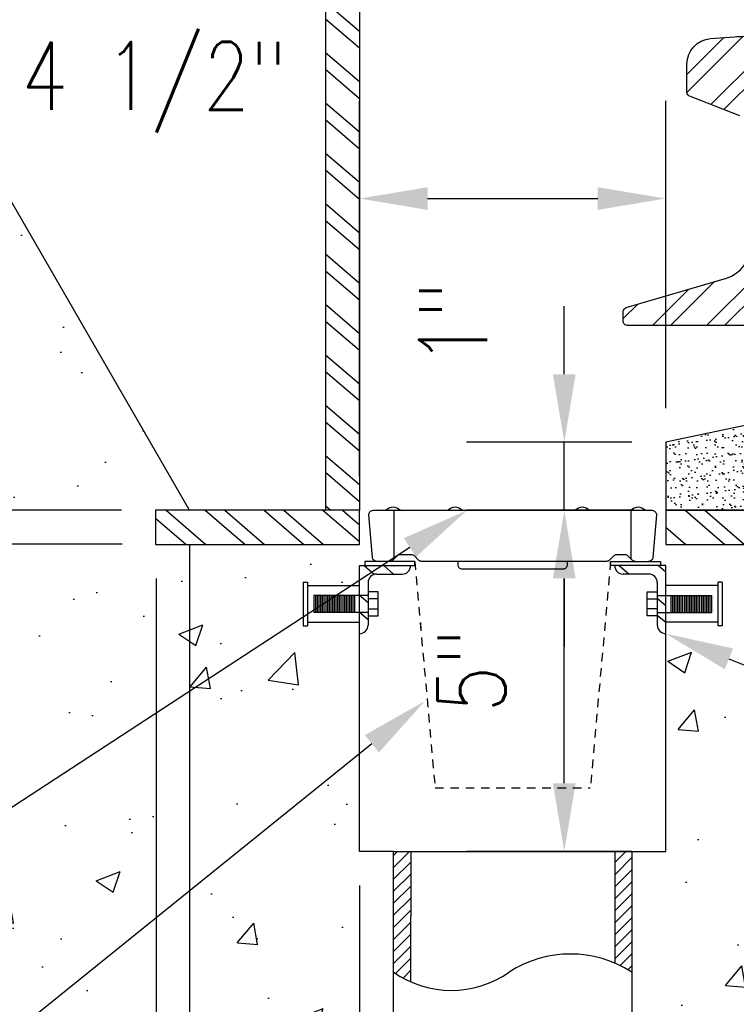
# Model space of a CAD drawing. Header units: inches. Extents: x 0 to 497, y -395 to 0.
# Tile 14 of 33: x 171 to 181, y -145 to -130. Entities that reach past the tile are written whole.
import ezdxf
from ezdxf import colors
from ezdxf.entities.mleader import LeaderData, LeaderLine
from ezdxf.math import Vec2, Vec3

# ---------------------------------------------------------------- set-up
doc = ezdxf.new("R2010")
doc.units = ezdxf.units.IN
doc.header["$MEASUREMENT"] = 0
doc.linetypes.add('HIDDEN2', pattern=[0.1875, 0.125, -0.0625])
for name, color, linetype in [('S-ANNO-DIMS', 1, 'Continuous'), ('S-ANNO-TEXT', 2, 'Continuous'), ('S-DETL-MEDM', 3, 'Continuous'), ('S-DETL-PATT', 1, 'Continuous'), ('S-DETL-XLIT', 1, 'Continuous')]:
    doc.layers.add(name, color=color, linetype=linetype)
doc.styles.add('Annotative', font='romans.shx', dxfattribs={"width": 0.8, "height": 0.125})
doc.dimstyles.new('Annotative', dxfattribs={"dimscale": 0, "dimtxt": 0.125, "dimasz": 0.125, "dimexe": 0.179688, "dimexo": 0.0625, "dimgap": 0.09, "dimtad": 1, "dimdec": 3, "dimzin": 3, "dimdsep": 46, "dimlunit": 4, "dimtxsty": 'Annotative', "dimcen": 0.09, "dimclrt": 2, "dimazin": 2, "dimtfac": 1, "dimtdec": 3, "dimtmove": 1, "dimatfit": 3, "dimfxl": 1, "dimtfill": 1, "dimfrac": 2, "dimtolj": 1, "dimtzin": 0, "dimarcsym": 0})
pattern_1 = [(50, (-120.7294, -173.5877), (3.5863, -0.31376), [0.375, -4.125]), (355, (-120.7294, -173.5877), (-0.693757, 3.76096), [0.3, -3.3]), (100.4514, (-120.4306, -173.614), (2.892544, 3.4472), [0.3187, -3.50571]), (46.1842, (-120.7294, -172.5877), (5.336207, -0.827596), [0.5625, -6.1875]), (96.6356, (-120.2847, -172.6566), (4.67331, 4.87059), [0.47805, -5.25857]), (351.1842, (-120.7294, -172.5877), (4.67331, 4.87059), [0.45, -4.95]), (21, (-120.2294, -172.8377), (2.984535, -2.013094), [0.375, -4.125]), (326, (-120.2294, -172.8377), (1.216577, 3.62575), [0.3, -3.3]), (71.4514, (-119.9807, -173.0054), (4.201112, 1.612656), [0.3187, -3.50571]), (37.5, (-120.7294, -173.5877), (0.0607993, 1.6644693), [0, -3.26, 0, -3.35, 0, -3.3125]), (7.5, (-120.7294, -173.5877), (1.315348, 1.972059), [0, -1.91, 0, -3.185, 0, -1.2625]), (327.5, (-121.8444, -173.5877), (2.669112, -0.1127744), [0, -1.25, 0, -3.9, 0, -5.175]), (317.5, (-122.3444, -173.5877), (2.915931, 0.500525), [0, -1.625, 0, -2.59, 0, -3.675])]
pattern_2 = [(319.44955, (-121.06663, -172.9678), (0.365691, 0.4274065), []), (319.44955, (-121.04606, -173.2322), (0.365691, 0.4274065), [])]

# ---------------------------------------------------------------- blocks, each defined once
blk = doc.blocks.new('*D26')
at = {"layer": 'Defpoints', "color": 0, "transparency": 16777216}
for p in [(167.999, -123.019), (154.136, -137.486), (172.499, -137.486)]:
    blk.add_point(p, dxfattribs=at)
at = {"layer": 'S-ANNO-DIMS', "color": 0, "lineweight": -2, "transparency": 16777216}
for p, q in [((167.499, -123.019), (152.698, -123.019)), ((154.136, -124.019), (154.136, -136.486)), ((171.999, -137.486), (152.698, -137.486))]:
    blk.add_line(p, q, dxfattribs=at)
at = {"layer": 'S-ANNO-DIMS', "color": 0, "transparency": 16777216}
for points in [[(153.969, -124.019), (154.302, -124.019), (154.136, -123.019)], [(153.969, -136.486), (154.302, -136.486), (154.136, -137.486)]]:
    blk.add_solid(points, dxfattribs=at)
at = {"layer": 'S-ANNO-DIMS', "color": 2, "transparency": 16777216, "insert": (152.654, -130.253), "char_height": 1, "attachment_point": 5, "rotation": 90, "style": 'Annotative', "bg_fill": 3, "box_fill_scale": 1.25, "bg_fill_color": 256, "bg_fill_true_color": 13158600, "bg_fill_transparency": 0}
blk.add_mtext('\\A1;1\'-2 1/2"', dxfattribs=at)
blk = doc.blocks.new('*D27')
at = {"layer": 'Defpoints', "color": 0, "transparency": 16777216}
for p in [(186.499, -137.486), (175.499, -142.498), (186.499, -159.937)]:
    blk.add_point(p, dxfattribs=at)
at = {"layer": 'S-ANNO-DIMS', "color": 0, "lineweight": -2, "transparency": 16777216}
for p, q in [((186.499, -137.986), (186.499, -161.375)), ((175.499, -142.998), (175.499, -161.375)), ((176.499, -159.937), (185.499, -159.937))]:
    blk.add_line(p, q, dxfattribs=at)
at = {"layer": 'S-ANNO-DIMS', "color": 0, "transparency": 16777216}
for points in [[(176.499, -159.771), (176.499, -160.104), (175.499, -159.937)], [(185.499, -159.771), (185.499, -160.104), (186.499, -159.937)]]:
    blk.add_solid(points, dxfattribs=at)
at = {"layer": 'S-ANNO-DIMS', "color": 2, "transparency": 16777216, "insert": (180.999, -158.622), "char_height": 1, "attachment_point": 5, "style": 'Annotative', "bg_fill": 3, "box_fill_scale": 1.25, "bg_fill_color": 256, "bg_fill_true_color": 13158600, "bg_fill_transparency": 0}
blk.add_mtext('\\A1;11"', dxfattribs=at)
blk = doc.blocks.new('*D29')
at = {"layer": 'Defpoints', "color": 0, "transparency": 16777216}
for p in [(167.999, -123.894), (158.282, -137.486), (172.499, -137.486)]:
    blk.add_point(p, dxfattribs=at)
at = {"layer": 'S-ANNO-DIMS', "color": 0, "lineweight": -2, "transparency": 16777216}
for p, q in [((167.499, -123.894), (156.845, -123.894)), ((158.282, -124.894), (158.282, -136.486)), ((171.999, -137.486), (156.845, -137.486))]:
    blk.add_line(p, q, dxfattribs=at)
at = {"layer": 'S-ANNO-DIMS', "color": 0, "transparency": 16777216}
for points in [[(158.115, -124.894), (158.449, -124.894), (158.282, -123.894)], [(158.115, -136.486), (158.449, -136.486), (158.282, -137.486)]]:
    blk.add_solid(points, dxfattribs=at)
at = {"layer": 'S-ANNO-DIMS', "color": 2, "transparency": 16777216, "insert": (156.8, -130.69), "char_height": 1, "attachment_point": 5, "rotation": 90, "style": 'Annotative', "bg_fill": 3, "box_fill_scale": 1.25, "bg_fill_color": 256, "bg_fill_true_color": 13158600, "bg_fill_transparency": 0}
blk.add_mtext('\\A1;1\'-1 5/8"', dxfattribs=at)
blk = doc.blocks.new('*D30')
at = {"layer": 'Defpoints', "color": 0, "transparency": 16777216}
for p in [(172.508, -137.986), (188.499, -137.986), (188.499, -162.066)]:
    blk.add_point(p, dxfattribs=at)
at = {"layer": 'S-ANNO-DIMS', "color": 0, "lineweight": -2, "transparency": 16777216}
for p, q in [((172.508, -138.486), (172.508, -163.503)), ((188.499, -138.486), (188.499, -163.503)), ((173.508, -162.066), (187.499, -162.066)), ((195.845, -162.066), (188.499, -162.066))]:
    blk.add_line(p, q, dxfattribs=at)
at = {"layer": 'S-ANNO-DIMS', "color": 0, "transparency": 16777216}
for points in [[(173.508, -161.899), (173.508, -162.232), (172.508, -162.066)], [(187.499, -161.899), (187.499, -162.232), (188.499, -162.066)]]:
    blk.add_solid(points, dxfattribs=at)
at = {"layer": 'S-ANNO-DIMS', "color": 2, "transparency": 16777216, "insert": (193.563, -160.751), "char_height": 1, "attachment_point": 5, "style": 'Annotative', "bg_fill": 3, "box_fill_scale": 1.25, "bg_fill_color": 256, "bg_fill_true_color": 13158600, "bg_fill_transparency": 0}
blk.add_mtext('\\A1;1\'-4"', dxfattribs=at)
blk = doc.blocks.new('*D31')
at = {"layer": 'Defpoints', "color": 0, "transparency": 16777216}
for p in [(172.999, -137.486), (172.508, -137.986), (172.508, -156.937)]:
    blk.add_point(p, dxfattribs=at)
at = {"layer": 'S-ANNO-DIMS', "color": 0, "lineweight": -2, "transparency": 16777216}
for p, q in [((172.999, -137.986), (172.999, -158.375)), ((172.508, -138.486), (172.508, -158.375)), ((171.508, -156.937), (170.508, -156.937)), ((172.999, -156.937), (172.508, -156.937)), ((172.999, -156.937), (172.508, -156.937)), ((179.368, -156.937), (172.999, -156.937)), ((173.999, -156.937), (174.999, -156.937))]:
    blk.add_line(p, q, dxfattribs=at)
at = {"layer": 'S-ANNO-DIMS', "color": 0, "transparency": 16777216}
for points in [[(171.508, -156.771), (171.508, -157.104), (172.508, -156.937)], [(173.999, -156.771), (173.999, -157.104), (172.999, -156.937)]]:
    blk.add_solid(points, dxfattribs=at)
at = {"layer": 'S-ANNO-DIMS', "color": 2, "transparency": 16777216, "insert": (177.353, -155.455), "char_height": 1, "attachment_point": 5, "style": 'Annotative', "bg_fill": 3, "box_fill_scale": 1.25, "bg_fill_color": 256, "bg_fill_true_color": 13158600, "bg_fill_transparency": 0}
blk.add_mtext('\\A1;1/2"', dxfattribs=at)
blk = doc.blocks.new('*D33')
at = {"layer": 'Defpoints', "color": 0, "transparency": 16777216}
for p in [(167.999, -123.894), (172.508, -137.986), (172.508, -159.937)]:
    blk.add_point(p, dxfattribs=at)
at = {"layer": 'S-ANNO-DIMS', "color": 0, "lineweight": -2, "transparency": 16777216}
for p, q in [((167.999, -124.394), (167.999, -161.375)), ((172.508, -138.486), (172.508, -161.375)), ((160.596, -159.937), (167.999, -159.937)), ((168.999, -159.937), (171.508, -159.937))]:
    blk.add_line(p, q, dxfattribs=at)
at = {"layer": 'S-ANNO-DIMS', "color": 0, "transparency": 16777216}
for points in [[(168.999, -159.771), (168.999, -160.104), (167.999, -159.937)], [(171.508, -159.771), (171.508, -160.104), (172.508, -159.937)]]:
    blk.add_solid(points, dxfattribs=at)
at = {"layer": 'S-ANNO-DIMS', "color": 2, "transparency": 16777216, "insert": (163.449, -158.455), "char_height": 1, "attachment_point": 5, "style": 'Annotative', "bg_fill": 3, "box_fill_scale": 1.25, "bg_fill_color": 256, "bg_fill_true_color": 13158600, "bg_fill_transparency": 0}
blk.add_mtext('\\A1;4 1/2"', dxfattribs=at)
blk = doc.blocks.new('*D35')
at = {"layer": 'Defpoints', "color": 0, "transparency": 16777216}
for p in [(172.499, -137.486), (154.136, -137.986), (172.508, -137.986)]:
    blk.add_point(p, dxfattribs=at)
at = {"layer": 'S-ANNO-DIMS', "color": 0, "lineweight": -2, "transparency": 16777216}
for p, q in [((154.136, -136.486), (154.136, -135.486)), ((171.999, -137.486), (152.698, -137.486)), ((154.136, -137.486), (154.136, -137.986)), ((172.008, -137.986), (152.698, -137.986)), ((154.136, -138.986), (154.136, -139.986))]:
    blk.add_line(p, q, dxfattribs=at)
at = {"layer": 'S-ANNO-DIMS', "color": 0, "transparency": 16777216}
for points in [[(153.969, -136.486), (154.302, -136.486), (154.136, -137.486)], [(153.969, -138.986), (154.302, -138.986), (154.136, -137.986)]]:
    blk.add_solid(points, dxfattribs=at)
at = {"layer": 'S-ANNO-DIMS', "color": 2, "transparency": 16777216, "insert": (153.123, -141.955), "char_height": 1, "attachment_point": 5, "rotation": 90, "style": 'Annotative', "bg_fill": 3, "box_fill_scale": 1.25, "bg_fill_color": 256, "bg_fill_true_color": 13158600, "bg_fill_transparency": 0}
blk.add_mtext('\\A1;1/2"', dxfattribs=at)
blk = doc.blocks.new('*D64')
at = {"layer": 'Defpoints', "color": 0, "transparency": 16777216}
for p in [(172.508, -137.986), (175.499, -142.498), (175.499, -159.937)]:
    blk.add_point(p, dxfattribs=at)
at = {"layer": 'S-ANNO-DIMS', "color": 0, "lineweight": -2, "transparency": 16777216}
for p, q in [((172.508, -138.486), (172.508, -161.375)), ((175.499, -142.998), (175.499, -161.375)), ((171.508, -159.937), (170.508, -159.937)), ((172.508, -159.937), (175.499, -159.937)), ((176.499, -159.937), (177.499, -159.937))]:
    blk.add_line(p, q, dxfattribs=at)
at = {"layer": 'S-ANNO-DIMS', "color": 0, "transparency": 16777216}
for points in [[(171.508, -159.771), (171.508, -160.104), (172.508, -159.937)], [(176.499, -159.771), (176.499, -160.104), (175.499, -159.937)]]:
    blk.add_solid(points, dxfattribs=at)
at = {"layer": 'S-ANNO-DIMS', "color": 2, "transparency": 16777216, "insert": (174.003, -158.622), "char_height": 1, "attachment_point": 5, "style": 'Annotative', "bg_fill": 3, "box_fill_scale": 1.25, "bg_fill_color": 256, "bg_fill_true_color": 13158600, "bg_fill_transparency": 0}
blk.add_mtext('\\A1;3"', dxfattribs=at)
blk = doc.blocks.new('*D57')
at = {"layer": 'Defpoints', "color": 0, "transparency": 16777216}
for p in [(178.508, -137.486), (180.028, -137.486), (179.999, -142.498)]:
    blk.add_point(p, dxfattribs=at)
at = {"layer": 'S-ANNO-DIMS', "color": 0, "lineweight": -2, "transparency": 16777216}
for p, q in [((179.528, -137.486), (177.07, -137.486)), ((178.508, -141.498), (178.508, -138.486)), ((179.499, -142.498), (177.07, -142.498))]:
    blk.add_line(p, q, dxfattribs=at)
at = {"layer": 'S-ANNO-DIMS', "color": 0, "transparency": 16777216}
for points in [[(178.341, -138.486), (178.674, -138.486), (178.508, -137.486)], [(178.341, -141.498), (178.674, -141.498), (178.508, -142.498)]]:
    blk.add_solid(points, dxfattribs=at)
at = {"layer": 'S-ANNO-DIMS', "color": 2, "transparency": 16777216, "insert": (177.145, -139.84), "char_height": 1, "attachment_point": 5, "rotation": 90, "style": 'Annotative', "bg_fill": 3, "box_fill_scale": 1.25, "bg_fill_color": 256, "bg_fill_true_color": 13158600, "bg_fill_transparency": 0}
blk.add_mtext('\\A1;5"', dxfattribs=at)
blk = doc.blocks.new('*D52')
at = {"layer": 'Defpoints', "color": 0, "transparency": 16777216}
for p in [(179.999, -132.905), (179.999, -136.486), (175.499, -137.486)]:
    blk.add_point(p, dxfattribs=at)
at = {"layer": 'S-ANNO-DIMS', "color": 0, "lineweight": -2, "transparency": 16777216}
for p, q in [((175.499, -136.986), (175.499, -131.468)), ((179.999, -135.986), (179.999, -131.468)), ((176.499, -132.905), (178.999, -132.905))]:
    blk.add_line(p, q, dxfattribs=at)
at = {"layer": 'S-ANNO-DIMS', "color": 0, "transparency": 16777216}
for points in [[(176.499, -132.739), (176.499, -133.072), (175.499, -132.905)], [(178.999, -132.739), (178.999, -133.072), (179.999, -132.905)]]:
    blk.add_solid(points, dxfattribs=at)
at = {"layer": 'S-ANNO-DIMS', "color": 2, "transparency": 16777216, "insert": (172.48, -131.27), "char_height": 1, "attachment_point": 5, "style": 'Annotative', "bg_fill": 3, "box_fill_scale": 1.25, "bg_fill_color": 256, "bg_fill_true_color": 13158600, "bg_fill_transparency": 0}
blk.add_mtext('\\A1;4 1/2"', dxfattribs=at)
blk = doc.blocks.new('*D58')
at = {"layer": 'Defpoints', "color": 0, "transparency": 16777216}
for p in [(178.508, -136.486), (179.999, -136.486), (180.028, -137.486)]:
    blk.add_point(p, dxfattribs=at)
at = {"layer": 'S-ANNO-DIMS', "color": 0, "lineweight": -2, "transparency": 16777216}
for p, q in [((178.508, -135.486), (178.508, -134.486)), ((179.499, -136.486), (177.07, -136.486)), ((178.508, -137.486), (178.508, -136.486)), ((179.528, -137.486), (177.07, -137.486)), ((178.508, -138.486), (178.508, -139.486))]:
    blk.add_line(p, q, dxfattribs=at)
at = {"layer": 'S-ANNO-DIMS', "color": 0, "transparency": 16777216}
for points in [[(178.341, -135.486), (178.674, -135.486), (178.508, -136.486)], [(178.341, -138.486), (178.674, -138.486), (178.508, -137.486)]]:
    blk.add_solid(points, dxfattribs=at)
at = {"layer": 'S-ANNO-DIMS', "color": 2, "transparency": 16777216, "insert": (176.874, -134.741), "char_height": 1, "attachment_point": 5, "rotation": 90, "style": 'Annotative', "bg_fill": 3, "box_fill_scale": 1.25, "bg_fill_color": 256, "bg_fill_true_color": 13158600, "bg_fill_transparency": 0}
blk.add_mtext('\\A1;1"', dxfattribs=at)
blk = doc.blocks.new('*D59')
at = {"layer": 'Defpoints', "color": 0, "transparency": 16777216}
for p in [(182.499, -119.763), (182.499, -125.035), (181.499, -130.519)]:
    blk.add_point(p, dxfattribs=at)
at = {"layer": 'S-ANNO-DIMS', "color": 0, "lineweight": -2, "transparency": 16777216}
for p, q in [((181.499, -130.019), (181.499, -118.326)), ((182.499, -124.535), (182.499, -118.326)), ((180.499, -119.763), (179.499, -119.763)), ((181.499, -119.763), (182.499, -119.763)), ((183.499, -119.763), (184.499, -119.763))]:
    blk.add_line(p, q, dxfattribs=at)
at = {"layer": 'S-ANNO-DIMS', "color": 0, "transparency": 16777216}
for points in [[(180.499, -119.596), (180.499, -119.93), (181.499, -119.763)], [(183.499, -119.596), (183.499, -119.93), (182.499, -119.763)]]:
    blk.add_solid(points, dxfattribs=at)
at = {"layer": 'S-ANNO-DIMS', "color": 2, "transparency": 16777216, "insert": (179.499, -118.448), "char_height": 1, "attachment_point": 5, "style": 'Annotative', "bg_fill": 3, "box_fill_scale": 1.25, "bg_fill_color": 256, "bg_fill_true_color": 13158600, "bg_fill_transparency": 0}
blk.add_mtext('\\A1;1"', dxfattribs=at)

msp = doc.modelspace()

# ---------------------------------------------------------------- hatches: boundary and pattern name
at = {"layer": 'S-DETL-PATT', "linetype": 'Continuous', "lineweight": 0}
h = msp.add_hatch(dxfattribs=at)
h.set_pattern_fill('ANSI32', color=8, scale=1.5)
h.set_pattern_definition([(45, (5.02446, -70.90064), (-0.3977476, 0.3977476), []), (45, (5.2896, -70.90064), (-0.3977476, 0.3977476), [])])
h.paths.add_polyline_path([(182.6365, -131.4047), (181.9074, -131.6904, 0.3086067), (181.7486, -131.9232), (181.7486, -133.5937, 0.3327064), (182.1076, -134.0733), (183.5788, -134.5061, -0.3327064), (183.6236, -134.566), (183.6236, -134.7068, -0.4142136), (183.5611, -134.7693), (179.4361, -134.7693, -0.4142136), (179.3736, -134.7068), (179.3736, -134.566, -0.3327064), (179.4185, -134.5061), (180.8897, -134.0733, 0.3327064), (181.2486, -133.5937), (181.2486, -131.9232, 0.3086067), (181.0898, -131.6904), (180.3608, -131.4047, -0.3546654), (180.3111, -131.3435), (180.3111, -130.929, -0.3919022), (180.6574, -130.5551), (181.0088, -130.5281, -0.0191953), (181.2389, -130.5193), (181.7584, -130.5193, -0.0191953), (181.9885, -130.5281), (182.3399, -130.5551, -0.3919022), (182.6861, -130.929), (182.6861, -131.3435, -0.3546654)])

# ---------------------------------------------------------------- linework, layer by layer
at = {"layer": 'S-DETL-MEDM'}
for p, q in [((174.9986, -123.8943), (174.9986, -137.4865)), ((175.4986, -123.8943), (175.4986, -137.4865))]:
    msp.add_line(p, q, dxfattribs=at)
for points in [[(181.0898, -131.6904), (180.3608, -131.4047, -0.3546654), (180.3111, -131.3435), (180.3111, -130.929, -0.3919022), (180.6574, -130.5551), (181.0088, -130.5281, -0.0191953), (181.2389, -130.5193)], [(183.5611, -134.7693), (179.4361, -134.7693, -0.4142136), (179.3736, -134.7068), (179.3736, -134.566, -0.3327064), (179.4185, -134.5061), (180.8897, -134.0733, 0.3327064), (181.2486, -133.5937)]]:
    msp.add_lwpolyline(points, format="xyb", dxfattribs=at)

# ---------------------------------------------------------------- dimensions: what is measured, and where the dimension line sits
at = {"layer": 'S-ANNO-DIMS'}
dim = msp.add_linear_dim(base=(154.1355, -137.4865), p1=(167.9986, -123.0193), p2=(172.4986, -137.4865), angle=90, dimstyle='Annotative', override={"dimtxt": 0.125, "dimpost": '\\X', "dimclrt": 2}, dxfattribs=at)
dim.commit()
dim.dimension.update_dxf_attribs({"geometry": '*D26', "text_midpoint": (152.6536, -130.2529)})

# ---------------------------------------------------------------- next in the draw order: dimensions: what is measured, and where the dimension line sits
dim = msp.add_linear_dim(base=(158.2821, -137.4865), p1=(167.9986, -123.8943), p2=(172.4986, -137.4865), angle=90, dimstyle='Annotative', override={"dimtxt": 0.125, "dimpost": '\\X', "dimclrt": 2}, dxfattribs=at)
dim.commit()
dim.dimension.update_dxf_attribs({"geometry": '*D29', "text_midpoint": (156.8001, -130.6904)})
dim = msp.add_linear_dim(base=(186.4986, -159.9372), p1=(175.4986, -142.4983), p2=(186.4986, -137.4865), dimstyle='Annotative', override={"dimtxt": 0.125, "dimpost": '\\X', "dimclrt": 2}, dxfattribs=at)
dim.commit()
dim.dimension.update_dxf_attribs({"geometry": '*D27', "text_midpoint": (180.9986, -158.622)})

# ---------------------------------------------------------------- next in the draw order: linework, layer by layer
msp.add_arc((179.5919, -137.5805), 0.1394, 42.42122, 137.57878, dxfattribs=at)

# ---------------------------------------------------------------- next in the draw order: dimensions: what is measured, and where the dimension line sits
dim = msp.add_linear_dim(base=(188.4986, -162.0658), p1=(172.5082, -137.9865), p2=(188.4986, -137.9865), dimstyle='Annotative', override={"dimpost": '\\X'}, dxfattribs=at)
dim.commit()
dim.dimension.update_dxf_attribs({"geometry": '*D30', "text_midpoint": (193.5627, -160.7506), "dimtype": 160})

# ---------------------------------------------------------------- next in the draw order: linework, layer by layer
at = {"color": 3, "linetype": 'Continuous'}
msp.add_line((179.5011, -144.0354), (179.4983, -144.0354), dxfattribs=at)
at = {"layer": 'S-DETL-MEDM'}
msp.add_line((179.492, -138.1945), (179.492, -137.4865), dxfattribs=at)
at = {"layer": 'S-DETL-XLIT', "color": 1}
for p, q in [((180.8273, -138.5408), (180.7668, -138.5408)), ((180.7668, -138.5408), (180.7668, -139.1821)), ((180.8273, -138.5408), (180.8273, -139.1821)), ((180.1226, -138.7365), (180.1226, -138.9865)), ((180.1476, -138.7365), (180.1476, -138.9865)), ((180.1726, -138.7365), (180.1726, -138.9865)), ((180.1976, -138.7365), (180.1976, -138.9865)), ((180.2226, -138.7365), (180.2226, -138.9865)), ((180.2476, -138.7365), (180.2476, -138.9865)), ((180.2726, -138.7365), (180.2726, -138.9865)), ((180.2976, -138.7365), (180.2976, -138.9865)), ((180.3226, -138.7365), (180.3226, -138.9865)), ((180.3476, -138.7365), (180.3476, -138.9865)), ((180.3726, -138.7365), (180.3726, -138.9865)), ((180.3976, -138.7365), (180.3976, -138.9865)), ((180.4226, -138.7365), (180.4226, -138.9865)), ((180.4476, -138.7365), (180.4476, -138.9865)), ((180.4726, -138.7365), (180.4726, -138.9865)), ((180.4976, -138.7365), (180.4976, -138.9865)), ((180.5226, -138.7365), (180.5226, -138.9865)), ((180.5476, -138.7365), (180.5476, -138.9865)), ((180.5726, -138.7365), (180.5726, -138.9865)), ((180.5976, -138.7365), (180.5976, -138.9865)), ((180.6226, -138.7365), (180.6226, -138.9865)), ((180.6476, -138.7365), (180.6476, -138.9865)), ((180.6726, -138.7365), (180.6726, -138.9865)), ((180.8273, -139.1821), (180.7668, -139.1821))]:
    msp.add_line(p, q, dxfattribs=at)

# ---------------------------------------------------------------- next in the draw order: dimensions: what is measured, and where the dimension line sits
at = {"layer": 'S-ANNO-DIMS'}
dim = msp.add_linear_dim(base=(172.5082, -156.9372), p1=(172.9986, -137.4865), p2=(172.5082, -137.9865), angle=180, dimstyle='Annotative', override={"dimpost": '\\X', "dimclrt": 2}, dxfattribs=at)
dim.commit()
dim.dimension.update_dxf_attribs({"geometry": '*D31', "text_midpoint": (177.3525, -156.9372), "dimtype": 160})

# ---------------------------------------------------------------- next in the draw order: hatches: boundary and pattern name
at = {"layer": 'S-DETL-PATT'}
h = msp.add_hatch(dxfattribs=at)
h.set_pattern_fill('ANSI32', color=8, scale=1.5, angle=-85.55045)
h.set_pattern_definition([(319.44955, (-94.0594, -61.1949), (0.365691, 0.4274065), []), (319.44955, (-94.03884, -61.4593), (0.365691, 0.4274065), [])])
h.paths.add_polyline_path([(175.4986, -123.8943), (174.9986, -123.8943), (174.9986, -137.4865), (175.4986, -137.4865)])

# ---------------------------------------------------------------- next in the draw order: linework, layer by layer
at = {"color": 3, "linetype": 'Continuous'}
msp.add_arc((178.5978, -145.6619), 1.655, 57.02113, 122.97887, dxfattribs=at)
at = {"layer": 'S-ANNO-DIMS'}
for centre in [(175.9911, -137.5805), (176.9027, -137.5805), (178.772, -137.5805)]:
    msp.add_arc(centre, 0.1394, 42.42122, 137.57878, dxfattribs=at)
at = {"layer": 'S-DETL-MEDM'}
msp.add_line((172.9986, -137.4865), (168.4986, -129.6922), dxfattribs=at)

# ---------------------------------------------------------------- next in the draw order: dimensions: what is measured, and where the dimension line sits
at = {"layer": 'S-ANNO-DIMS'}
dim = msp.add_linear_dim(base=(172.5082, -159.9372), p1=(167.9986, -123.8943), p2=(172.5082, -137.9865), dimstyle='Annotative', override={"dimpost": '\\X', "dimclrt": 2}, dxfattribs=at)
dim.commit()
dim.dimension.update_dxf_attribs({"geometry": '*D33', "text_midpoint": (163.4493, -159.9372), "dimtype": 160})

# ---------------------------------------------------------------- next in the draw order: dimensions: what is measured, and where the dimension line sits
dim = msp.add_linear_dim(base=(154.1355, -137.9865), p1=(172.4986, -137.4865), p2=(172.5082, -137.9865), angle=90, dimstyle='Annotative', override={"dimpost": '\\X', "dimclrt": 2}, dxfattribs=at)
dim.commit()
dim.dimension.update_dxf_attribs({"geometry": '*D35', "text_midpoint": (154.605, -141.9555), "dimtype": 160})

# ---------------------------------------------------------------- next in the draw order: dimensions: what is measured, and where the dimension line sits
dim = msp.add_linear_dim(base=(175.4986, -159.9372), p1=(172.5082, -137.9865), p2=(175.4986, -142.4983), dimstyle='Annotative', override={"dimtxt": 0.125, "dimpost": '\\X', "dimclrt": 2}, dxfattribs=at)
dim.commit()
dim.dimension.update_dxf_attribs({"geometry": '*D64', "text_midpoint": (174.0034, -158.622)})

# ---------------------------------------------------------------- next in the draw order: hatches: boundary and pattern name
at = {"layer": 'S-DETL-PATT'}
h = msp.add_hatch(dxfattribs=at)
h.set_pattern_fill('AR-CONC', color=8, scale=0.5)
h.set_pattern_definition(pattern_1)
h.paths.add_polyline_path([(176.0961, -152.1476), (162.9986, -152.1476), (162.9986, -134.6682), (164.3724, -134.1682), (161.6249, -133.1682), (162.9986, -132.6682), (162.9986, -123.041), (167.9876, -123.041), (167.9986, -123.9248), (168.4986, -123.9248), (168.4986, -129.6922), (172.9986, -137.4865), (172.4986, -137.4865), (172.4986, -137.9865), (175.4986, -137.9865), (175.4986, -138.2423), (175.4984, -138.2423), (175.4988, -142.4983), (176.0002, -142.4983), (175.9971, -152.1476)])
h = msp.add_hatch(dxfattribs=at)
h.set_pattern_fill('ANSI32', color=8, scale=1.5, angle=-85.55045)
h.set_pattern_definition([(319.44955, (-58.0615, -172.5381), (0.365691, 0.4274065), []), (319.44955, (-58.04094, -172.8025), (0.365691, 0.4274065), [])])
h.paths.add_polyline_path([(172.4986, -137.9865), (175.4986, -137.9865), (175.4986, -137.4865), (172.4986, -137.4865)])
h = msp.add_hatch(dxfattribs=at)
h.set_pattern_fill('ANSI32', color=8, scale=1.5, angle=-85.55045)
h.set_pattern_definition(pattern_2)
h.paths.add_polyline_path([(175.4986, -139.299, 0.4142136), (175.6236, -139.174), (175.6236, -138.549, -0.4142136), (175.7486, -138.424), (176.1236, -138.424, 0.4142136), (176.2486, -138.299), (175.4986, -138.299)])

# ---------------------------------------------------------------- next in the draw order: linework, layer by layer
at = {"color": 3, "linetype": 'Continuous'}
msp.add_line((176.2503, -142.498), (176.2496, -144.4148), dxfattribs=at)
msp.add_arc((176.8473, -143.0535), 1.4867, 235.14725, 304.85059, dxfattribs=at)
at = {"layer": 'S-DETL-MEDM'}
for p, q in [((175.4986, -138.299), (176.3091, -138.299)), ((175.4986, -142.4983), (175.4986, -138.299)), ((175.5751, -138.2365), (175.5751, -138.299)), ((176.3091, -138.2365), (175.5751, -138.2365)), ((176.3091, -138.299), (176.3091, -138.2365)), ((175.7486, -138.424), (176.1236, -138.424)), ((175.6236, -138.549), (175.6236, -139.174)), ((175.9977, -142.4983), (175.4986, -142.4983)), ((175.9977, -152.1476), (175.9977, -142.4983))]:
    msp.add_line(p, q, dxfattribs=at)
msp.add_lwpolyline([(172.4986, -137.9865), (175.4986, -137.9865), (175.4986, -137.4865), (172.4986, -137.4865)], close=True, dxfattribs=at)
for points in [[(175.75, -138.2365, -0.3898867), (175.6878, -138.1792), (175.6353, -137.5542, -0.4389662), (175.6976, -137.4865), (179.7997, -137.4865)], [(176.9412, -138.2365), (176.9412, -138.284, 0.4142136), (177.0037, -138.3465), (178.4936, -138.3465, 0.4142136), (178.5561, -138.284), (178.5561, -138.2365)]]:
    msp.add_lwpolyline(points, format="xyb", dxfattribs=at)
for centre, start, end in [((176.1236, -138.299), 270, 0), ((175.7486, -138.549), 90, 180), ((175.4986, -139.174), 270, 0)]:
    msp.add_arc(centre, 0.125, start, end, dxfattribs=at)
at = {"layer": 'S-DETL-XLIT', "color": 1}
for p, q in [((174.6713, -138.5408), (174.7317, -138.5408)), ((174.6713, -138.5408), (174.6713, -139.1821)), ((174.7317, -138.5408), (174.7317, -139.1821)), ((174.7317, -138.5926), (175.4985, -138.5925)), ((174.8259, -138.7365), (174.8259, -138.9865)), ((175.6236, -138.7365), (174.8259, -138.7365)), ((174.8509, -138.7365), (174.8509, -138.9865)), ((174.8759, -138.7365), (174.8759, -138.9865)), ((174.9009, -138.7365), (174.9009, -138.9865)), ((174.9259, -138.7365), (174.9259, -138.9865)), ((174.9509, -138.7365), (174.9509, -138.9865)), ((174.9759, -138.7365), (174.9759, -138.9865)), ((175.0009, -138.7365), (175.0009, -138.9865)), ((175.0259, -138.7365), (175.0259, -138.9865)), ((175.0509, -138.7365), (175.0509, -138.9865)), ((175.0759, -138.7365), (175.0759, -138.9865)), ((175.1009, -138.7365), (175.1009, -138.9865)), ((175.1259, -138.7365), (175.1259, -138.9865)), ((175.1509, -138.7365), (175.1509, -138.9865)), ((175.1759, -138.7365), (175.1759, -138.9865)), ((175.2009, -138.7365), (175.2009, -138.9865)), ((175.2259, -138.7365), (175.2259, -138.9865)), ((175.2509, -138.7365), (175.2509, -138.9865)), ((175.2759, -138.7365), (175.2759, -138.9865)), ((175.3009, -138.7365), (175.3009, -138.9865)), ((175.3259, -138.7365), (175.3259, -138.9865)), ((175.3509, -138.7365), (175.3509, -138.9865)), ((175.3759, -138.7365), (175.3759, -138.9865)), ((175.4009, -138.7365), (175.4009, -138.9865)), ((175.4259, -138.7365), (175.4259, -138.9865)), ((175.7736, -138.6865), (175.6236, -138.6865)), ((175.6236, -138.6865), (175.6236, -139.0365)), ((175.7736, -139.0365), (175.7736, -138.6865)), ((175.7736, -138.7865), (175.6236, -138.7865)), ((175.6236, -138.9865), (174.8259, -138.9865)), ((175.6236, -138.9365), (175.7736, -138.9365)), ((175.6236, -139.0365), (175.7736, -139.0365)), ((174.6713, -139.1821), (174.7317, -139.1821)), ((174.7317, -139.1303), (175.4985, -139.1304))]:
    msp.add_line(p, q, dxfattribs=at)

# ---------------------------------------------------------------- next in the draw order: dimensions: what is measured, and where the dimension line sits
at = {"layer": 'S-ANNO-DIMS'}
dim = msp.add_linear_dim(base=(178.5076, -137.4865), p1=(179.9986, -142.4983), p2=(180.0278, -137.4865), angle=270, dimstyle='Annotative', override={"dimpost": '\\X', "dimclrt": 2}, dxfattribs=at)
dim.commit()
dim.dimension.update_dxf_attribs({"geometry": '*D57', "text_midpoint": (178.4604, -139.8398), "dimtype": 160})

# ---------------------------------------------------------------- next in the draw order: hatches: boundary and pattern name
at = {"layer": 'S-DETL-PATT'}
h = msp.add_hatch(dxfattribs=at)
h.set_pattern_fill('AR-CONC', color=8, scale=0.5)
h.set_pattern_definition(pattern_1)
h.paths.add_polyline_path([(180.4986, -153.5214), (179.9986, -152.1476), (179.6224, -152.1476), (179.4986, -152.1479), (179.4986, -142.4986), (179.7139, -142.4983), (179.729, -142.4983), (179.9986, -142.4983), (179.9986, -138.2426), (179.9986, -138.2423), (179.9986, -137.9865), (188.5115, -137.9865), (188.5115, -137.4865), (187.9986, -137.4865), (188.6123, -129.6922), (189.0753, -123.9124), (189.5229, -123.9124), (189.5229, -123.4124), (189.5229, -123.2693), (198.9986, -123.2693), (198.9986, -127.0703), (200.3724, -127.5703), (197.6249, -128.5703), (198.9986, -129.0703), (198.9986, -152.1476), (181.993, -152.1476), (181.4986, -150.507)])
h = msp.add_hatch(dxfattribs=at)
h.set_pattern_fill('ANSI32', color=8, scale=1.5, angle=-85.55045)
h.set_pattern_definition([(319.44955, (-120.7294, -173.5877), (0.365691, 0.4274065), []), (319.44955, (-120.70885, -173.85205), (0.365691, 0.4274065), [])])
h.paths.add_polyline_path([(188.4986, -137.9865), (188.4986, -137.4865), (179.9986, -137.4865), (179.9986, -137.9865)])
h = msp.add_hatch(dxfattribs=at)
h.set_pattern_fill('ANSI32', color=8, scale=1.5, angle=-85.55045)
h.set_pattern_definition(pattern_2)
h.paths.add_polyline_path([(179.9999, -139.299, -0.4142136), (179.8749, -139.174), (179.8749, -138.549, 0.4142136), (179.7499, -138.424), (179.3749, -138.424, -0.4142136), (179.2499, -138.299), (179.9999, -138.299)])
h = msp.add_hatch(dxfattribs=at)
h.set_pattern_fill('ANSI31', color=8)
h.set_pattern_definition([(45, (-120.72942, -173.58768), (-0.08838835, 0.08838835), [])])
h.paths.add_polyline_path([(179.4986, -142.4983), (179.2486, -142.4983), (179.2486, -144.1403, -0.0428769), (179.4986, -144.2736), (179.4986, -143.5016)])
h.paths.add_polyline_path([(176.2503, -142.4983), (176.0002, -142.4983), (175.9996, -144.2749, 0.048285), (176.2496, -144.4148)])

# ---------------------------------------------------------------- next in the draw order: linework, layer by layer
at = {"color": 3, "linetype": 'Continuous'}
for p, q in [((179.2486, -142.4983), (179.2486, -144.1403)), ((179.5008, -142.4983), (179.4986, -152.1476))]:
    msp.add_line(p, q, dxfattribs=at)
at = {"layer": 'S-ANNO-TEXT'}
msp.add_line((175.9993, -142.4983), (179.4993, -142.4983), dxfattribs=at)
at = {"layer": 'S-DETL-MEDM', "linetype": 'HIDDEN2'}
for p, q in [((176.3091, -138.2365), (176.6089, -141.5668)), ((179.1894, -138.2365), (178.8896, -141.5668)), ((176.6089, -141.5668), (178.8896, -141.5668))]:
    msp.add_line(p, q, dxfattribs=at)
at = {"layer": 'S-DETL-MEDM'}
for p, q in [((179.1894, -138.299), (179.1894, -138.2365)), ((179.1894, -138.2365), (179.9234, -138.2365)), ((179.9999, -138.299), (179.1894, -138.299)), ((179.9234, -138.2365), (179.9234, -138.299)), ((179.7499, -138.424), (179.3749, -138.424)), ((179.8749, -138.549), (179.8749, -139.174)), ((179.5008, -142.4983), (179.9999, -142.4983))]:
    msp.add_line(p, q, dxfattribs=at)
msp.add_lwpolyline([(188.4986, -137.4865), (179.9986, -137.4865), (179.9986, -137.9865), (188.4986, -137.9865)], dxfattribs=at)
for centre, start, end in [((179.3749, -138.299), 180, 270), ((179.7499, -138.549), 0, 90), ((179.9999, -139.174), 180, 270)]:
    msp.add_arc(centre, 0.125, start, end, dxfattribs=at)
at = {"layer": 'S-DETL-XLIT', "color": 1}
for p, q in [((180.7668, -138.5926), (180.0001, -138.5925)), ((179.7249, -139.0365), (179.7249, -138.6865)), ((179.7249, -138.6865), (179.8749, -138.6865)), ((179.8749, -138.6865), (179.8749, -139.0365)), ((179.8749, -138.7365), (180.6726, -138.7365)), ((180.0726, -138.7365), (180.0726, -138.9865)), ((180.0976, -138.7365), (180.0976, -138.9865)), ((179.7249, -138.7865), (179.8749, -138.7865)), ((179.8749, -138.9365), (179.7249, -138.9365)), ((179.8749, -139.0365), (179.7249, -139.0365)), ((179.8749, -138.9865), (180.6726, -138.9865)), ((180.7668, -139.1303), (180.0001, -139.1304))]:
    msp.add_line(p, q, dxfattribs=at)

# ---------------------------------------------------------------- next in the draw order: leaders
at = {"layer": 'S-ANNO-TEXT', "linetype": 'Continuous'}
ml = msp.add_multileader_mtext('Standard', dxfattribs=at)
ml.set_content('\\A1;20" x 4-1/8" x 3/4" CI TRENCH DRAIN GRATE', color=256, style='Annotative')
ml.set_leader_properties(color=1)
ml.build(insert=Vec2(0, 0))
ml.multileader.update_dxf_attribs({"text_right_attachment_type": 3, "dogleg_length": 0.125, "arrow_head_size": 1, "scale": 8})
ctx = ml.context
ctx.base_point, ctx.scale, ctx.char_height, ctx.arrow_head_size, ctx.landing_gap_size, ctx.plane_origin = Vec3(148.6958, -144.6807), 8, 1, 1, 0.25, Vec3(-200.0028, -561.7511)
ctx.right_attachment, ctx.text_align_type = 3, 2
notes = []
notes.append((ctx, [(1, (1, 1, 0), (160.3672, -148.395), (-1, 0), 1, [(0, [(177.0773, -137.4865)], 0, [])])]))
ctx.mtext.insert, ctx.mtext.width, ctx.mtext.defined_height, ctx.mtext.alignment = Vec3(159.1172, -144.1807), 12.357166, 15.6666, 3
ml = msp.add_multileader_mtext('Standard', dxfattribs=at)
ml.set_content('\\A1;L 1"x3/4"x1/8" SUPPORTS WITH 1/4"%%C CAST-IN INSERTS SPACED @ 4" O.C. PROVIDE A 2" MIN INSERT EMBEDMENT.', color=256, style='Annotative')
ml.set_leader_properties(color=1)
ml.build(insert=Vec2(0, 0))
ml.multileader.update_dxf_attribs({"text_right_attachment_type": 3, "dogleg_length": 0.125, "arrow_head_size": 1, "scale": 8})
ctx = ml.context
ctx.base_point, ctx.scale, ctx.char_height, ctx.arrow_head_size, ctx.landing_gap_size, ctx.plane_origin = Vec3(202.4055, -147.8236), 8, 1, 1, 0.25, Vec3(-200.0028, -577.1356)
ctx.right_attachment = 3
notes.append((ctx, [(0, (1, 1, 0), (201.4055, -147.8236), (1, 0), 1, [(0, [(179.9986, -139.299)], 0, [])])]))
ctx.mtext.insert, ctx.mtext.width, ctx.mtext.defined_height = Vec3(202.6555, -147.3236), 14.093729, 2.6619
ml = msp.add_multileader_mtext('Standard', dxfattribs=at)
ml.set_content('REMOVABLE SS MESH BASKET STRAINER', color=256, style='Annotative')
ml.set_leader_properties(color=1)
ml.build(insert=Vec2(0, 0))
ml.multileader.update_dxf_attribs({"text_right_attachment_type": 3, "dogleg_length": 0.125, "arrow_head_size": 1, "scale": 8})
ctx = ml.context
ctx.base_point, ctx.scale, ctx.char_height, ctx.arrow_head_size, ctx.landing_gap_size, ctx.plane_origin = Vec3(148.668, -150.9985), 8, 1, 1, 0.25, Vec3(-199.9716, -574.2356)
ctx.right_attachment, ctx.text_align_type = 3, 2
notes.append((ctx, [(1, (1, 1, 0), (159.0442, -154.3318), (-1, 0), 1, [(0, [(176.459, -140.2892)], 0, [])])]))
ctx.mtext.insert, ctx.mtext.width, ctx.mtext.defined_height, ctx.mtext.alignment = Vec3(157.7942, -150.4985), 9.37934, 2.6514, 3
for ctx, leaders in notes:
    for number, flags, end, landing, length, lines in leaders:
        leader = LeaderData()
        leader.index, (leader.has_last_leader_line, leader.has_dogleg_vector, leader.attachment_direction) = number, flags
        leader.last_leader_point, leader.dogleg_vector, leader.dogleg_length = Vec3(end), Vec3(landing), length
        for number, points, colour, breaks in lines:
            line = LeaderLine()
            line.index, line.vertices, line.color, line.breaks = number, Vec3.list(points), colors.encode_raw_color(colour), breaks
            leader.lines.append(line)
        ctx.leaders.append(leader)

# ---------------------------------------------------------------- next in the draw order: dimensions: what is measured, and where the dimension line sits
at = {"layer": 'S-ANNO-DIMS'}
dim = msp.add_linear_dim(base=(179.9986, -132.9054), p1=(175.4986, -137.4865), p2=(179.9986, -136.4865), dimstyle='Annotative', override={"dimpost": '\\X', "dimclrt": 2}, dxfattribs=at)
dim.commit()
dim.dimension.update_dxf_attribs({"geometry": '*D52', "text_midpoint": (172.4802, -132.7518), "dimtype": 160})

# ---------------------------------------------------------------- next in the draw order: hatches: boundary and pattern name
at = {"layer": 'S-DETL-PATT'}
h = msp.add_hatch(dxfattribs=at)
h.set_pattern_fill('AR-SAND', color=8, scale=0.1)
h.set_pattern_definition([(37.5, (-58.06151, -172.53813), (-0.00629934, 0.19268238), [0, -0.152, 0, -0.17, 0, -0.1625]), (7.5, (-58.0615, -172.53813), (0.17697767, 0.2822146), [0, -0.082, 0, -0.137, 0, -0.0525]), (327.5, (-58.18451, -172.53813), (0.31141419, 0.0005659), [0, -0.05, 0, -0.18, 0, -0.235]), (317.5, (-58.1845, -172.53813), (0.30061266, 0.08776756), [0, -0.025, 0, -0.118, 0, -0.135])])
h.paths.add_polyline_path([(186.4897, -137.4865), (186.4897, -135.1203), (179.9986, -136.4865), (179.9986, -137.4865)])

# ---------------------------------------------------------------- next in the draw order: linework, layer by layer
at = {"layer": 'S-DETL-MEDM'}
msp.add_line((176.0053, -138.1945), (176.0053, -137.4865), dxfattribs=at)
msp.add_lwpolyline([(186.4897, -137.4865), (186.4897, -135.1203), (179.9986, -136.4865), (179.9986, -137.4865), (186.4897, -137.4865)], dxfattribs=at)

# ---------------------------------------------------------------- next in the draw order: dimensions: what is measured, and where the dimension line sits
at = {"layer": 'S-ANNO-DIMS'}
dim = msp.add_linear_dim(base=(182.4986, -119.7631), p1=(181.4986, -130.5193), p2=(182.4986, -125.0353), dimstyle='Annotative', override={"dimpost": '\\X', "dimclrt": 2}, dxfattribs=at)
dim.commit()
dim.dimension.update_dxf_attribs({"geometry": '*D59', "text_midpoint": (179.4986, -119.7631), "dimtype": 160})

# ---------------------------------------------------------------- next in the draw order: dimensions: what is measured, and where the dimension line sits
dim = msp.add_linear_dim(base=(178.5076, -136.4865), p1=(180.0278, -137.4865), p2=(179.9986, -136.4865), angle=270, dimstyle='Annotative', override={"dimpost": '\\X', "dimclrt": 2}, dxfattribs=at)
dim.commit()
dim.dimension.update_dxf_attribs({"geometry": '*D58', "text_midpoint": (178.1893, -134.7411), "dimtype": 160})

# ---------------------------------------------------------------- next in the draw order: linework, layer by layer
at = {"layer": 'S-DETL-MEDM'}
msp.add_line((179.9999, -142.4983), (179.9999, -138.299), dxfattribs=at)
for points in [[(179.7997, -137.4865, -0.4389662), (179.862, -137.5542), (179.8095, -138.1792, -0.3898867), (179.7472, -138.2365)], [(179.5515, -138.2365, -0.1989124), (179.5073, -138.2182), (179.4482, -138.1591, 0.1989124), (179.404, -138.1408), (179.2741, -138.1408, 0.2006171), (179.2296, -138.1594), (179.1719, -138.2179, -0.2006171), (179.1274, -138.2365), (176.4112, -138.2365, -0.2006171), (176.3667, -138.2179), (176.309, -138.1594, 0.2006171), (176.2645, -138.1408), (176.0932, -138.1408, 0.1989124), (176.049, -138.1591), (175.99, -138.2182, -0.1989124), (175.9458, -138.2365)]]:
    msp.add_lwpolyline(points, format="xyb", dxfattribs=at)

doc.saveas('drawing.dxf')
